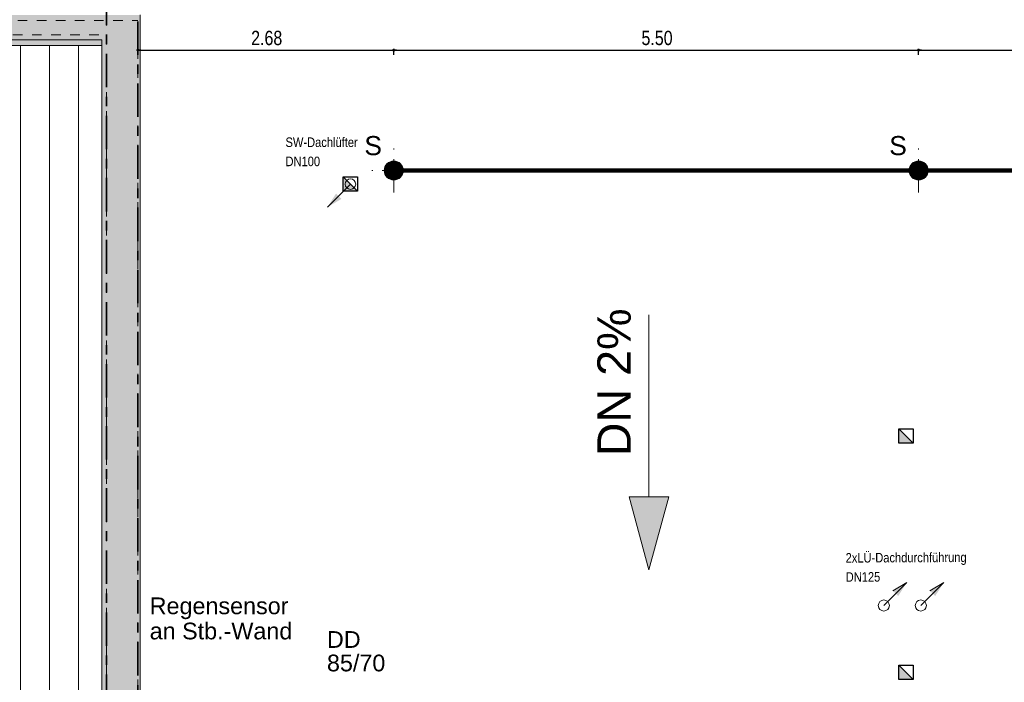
# Model space of a CAD drawing. Header units: metres. Extents: x 1308.3 to 1399.2, y -42.5 to -7.5.
# Tile 18 of 22: x 1360.2 to 1370.6, y -22.6 to -15.7. Entities that reach past the tile are written whole.
import ezdxf

# ---------------------------------------------------------------- set-up
doc = ezdxf.new("R2010")
doc.units = ezdxf.units.M
doc.header["$PDMODE"] = 65
for name, pattern in [('AUSGEZOGEN', [0]), ('PUNKT2_S9', [0.0015, 0, -0.0015]), ('STRICHPUNKT2_S5', [0.5, 0.35, -0.05, 0.05, -0.05]), ('VERDECKT2_S2', [0.15, 0.1, -0.05])]:
    doc.linetypes.add(name, pattern=pattern)
for name, color, linetype, lineweight in [('XR$2$Achsen', 4, 'AUSGEZOGEN', 13), ('XR$2$Ansicht', 1, 'AUSGEZOGEN', 50), ('XR$2$Dach', 3, 'AUSGEZOGEN', 18), ('XR$2$S_SW', 7, 'AUSGEZOGEN', 13), ('XR$2$Türen', 3, 'AUSGEZOGEN', 18), ('XR$2$ZR_Lüftung_AU-FO', 96, 'AUSGEZOGEN', 13), ('XR$3$Dach', 3, 'AUSGEZOGEN', 18), ('XR$3$Filling', 4, 'AUSGEZOGEN', 13), ('XR$3$Möblierung', 4, 'AUSGEZOGEN', 13), ('XR$3$Text 1_100', 3, 'AUSGEZOGEN', 18), ('XR$3$Treppe', 4, 'AUSGEZOGEN', 13), ('XR$4$Ansicht', 1, 'AUSGEZOGEN', 50), ('XR$4$Möblierung', 4, 'AUSGEZOGEN', 13), ('XR$5$Maßlinie 1_50', 7, 'AUSGEZOGEN', 25), ('XR$6$Maßlinie 1_50', 7, 'AUSGEZOGEN', 25), ('XR$6$Text 1_10', 4, 'AUSGEZOGEN', 13), ('XR$6$Unterzug', 3, 'STRICHPUNKT2_S5', 18), ('XR$7$ZR_Objekte_1', 30, 'AUSGEZOGEN', 13)]:
    doc.layers.add(name, color=color, linetype=linetype, lineweight=lineweight)
doc.styles.add('ARIAL', font='arial.ttf')
doc.dimstyles.new('DIMSTYLE_4', dxfattribs={"dimtxt": 0.15, "dimasz": 0.03, "dimexe": 0, "dimexo": 0, "dimgap": 0.075, "dimtad": 2, "dimdec": 3, "dimrnd": 0.005, "dimzin": 4, "dimdsep": 46, "dimtxsty": 'ARIAL', "dimblk1": 'ALL_ML_STRICH', "dimblk2": 'ALL_ML_STRICH', "dimsah": 1, "dimcen": 0, "dimclrd": 3, "dimclre": 3, "dimclrt": 3, "dimadec": 0, "dimazin": 0, "dimtfac": 1, "dimtdec": 0, "dimtix": 1, "dimtmove": 2, "dimatfit": 3, "dimfxl": 0, "dimtzin": 0, "dimlwd": 0, "dimlwe": 25, "dimarcsym": 0})
doc.dimstyles.new('DIMSTYLE_7', dxfattribs={"dimtxt": 0.15, "dimasz": 0.03, "dimexe": 0, "dimexo": 0, "dimgap": 0.075, "dimtad": 2, "dimrnd": 0.005, "dimzin": 4, "dimdsep": 46, "dimtxsty": 'ARIAL', "dimblk1": 'ALL_ML_STRICH', "dimblk2": 'ALL_ML_STRICH', "dimsah": 1, "dimcen": 0, "dimclrd": 3, "dimclre": 3, "dimclrt": 3, "dimadec": 0, "dimazin": 0, "dimtfac": 1, "dimtdec": 0, "dimtix": 1, "dimtmove": 2, "dimatfit": 3, "dimfxl": 0, "dimtzin": 0, "dimlwd": 0, "dimlwe": 25, "dimarcsym": 0})

# ---------------------------------------------------------------- blocks, each defined once
blk = doc.blocks.new('A$C29933804')
at = {"layer": 'XR$2$ZR_Lüftung_AU-FO', "true_color": 0x005000, "transparency": 33554687}
blk.add_hatch(color=98, dxfattribs=at).paths.add_polyline_path([(-0.00235, 0.00014), (-0.00005, 0.00375), (-0.00376, 0.00159)])
at = {"layer": 'XR$2$ZR_Lüftung_AU-FO', "transparency": 33554687}
for p, q in [((-0.00616, -0.00236), (-0.00005, 0.00375)), ((-0.00005, 0.00375), (-0.00376, 0.00159))]:
    blk.add_line(p, q, dxfattribs=at)
blk.add_circle((-0.00616, -0.00236), 0.00148, dxfattribs=at)
blk = doc.blocks.new('A$C26BD3784')
at = {"layer": 'XR$2$S_SW', "transparency": 33554687}
blk.add_hatch(color=7, dxfattribs=at).paths.add_polyline_path([(-0.00383, 0.00003), (-0.00613, -0.00359), (-0.00243, -0.00143)])
blk.add_line((-0.00002, 0.00252), (-0.00613, -0.00359), dxfattribs=at)
blk.add_circle((-0.00002, 0.00252), 0.0014, dxfattribs=at)
blk = doc.blocks.new('ALL_ML_STRICH')
at = {"color": 0, "linetype": 'ByBlock', "lineweight": -2}
for p, q in [((-1, 0), (0.5, 0)), ((-0.3, -0.3), (0.3, 0.3)), ((0, -0.5), (0, 0.5))]:
    blk.add_line(p, q, dxfattribs=at)
blk = doc.blocks.new('*D121')
at = {"layer": 'DEFPOINTS', "color": 3, "linetype": 'AUSGEZOGEN', "lineweight": 25, "transparency": 33554687}
for p in [(1359.049, -14.086), (1361.503, -17.161), (1359.049, -18.369)]:
    blk.add_point(p, dxfattribs=at)
at = {"layer": 'XR$5$Maßlinie 1_50', "color": 3, "linetype": 'AUSGEZOGEN', "lineweight": -2, "transparency": 33554687}
for p, q in [((1359.049, -14.136), (1359.049, -14.086)), ((1359.049, -14.086), (1361.503, -14.086)), ((1361.503, -14.136), (1361.503, -14.086))]:
    blk.add_line(p, q, dxfattribs=at)
at = {"layer": 'XR$5$Maßlinie 1_50', "color": 3, "linetype": 'AUSGEZOGEN', "lineweight": 25, "transparency": 33554687, "xscale": 0.03000000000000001, "yscale": 0.03000000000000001, "zscale": 0.03000000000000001, "rotation": 180}
blk.add_blockref('ALL_ML_STRICH', (1359.049, -14.086), dxfattribs=at)
at = {"layer": 'XR$5$Maßlinie 1_50', "color": 3, "linetype": 'AUSGEZOGEN', "lineweight": 25, "transparency": 33554687, "xscale": 0.03000000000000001, "yscale": 0.03000000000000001, "zscale": 0.03000000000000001}
blk.add_blockref('ALL_ML_STRICH', (1361.503, -14.086), dxfattribs=at)
at = {"layer": 'XR$5$Maßlinie 1_50', "color": 3, "linetype": 'AUSGEZOGEN', "lineweight": 25, "transparency": 33554687, "insert": (1360.297, -13.958), "char_height": 0.15, "width": 0.6, "attachment_point": 5, "style": 'ARIAL'}
blk.add_mtext('\\W0.80;\\A1;{\\A1;{2.45\\H0.099000;\\S5^ ;}}', dxfattribs=at)
blk = doc.blocks.new('COMPLEXOBJECT_98')
at = {"layer": 'XR$6$Unterzug', "linetype": 'AUSGEZOGEN', "lineweight": 13, "transparency": 33554687}
for points in [[(1364.16, -17.238), (1364.16, -17.138), (1364.155, -17.138), (1364.15, -17.139), (1364.145, -17.139), (1364.139, -17.14), (1364.134, -17.142), (1364.129, -17.143), (1364.124, -17.145), (1364.119, -17.147), (1364.115, -17.149), (1364.11, -17.152), (1364.106, -17.154), (1364.101, -17.157), (1364.097, -17.161), (1364.093, -17.164), (1364.089, -17.168), (1364.086, -17.171), (1364.082, -17.175), (1364.079, -17.179), (1364.076, -17.184), (1364.074, -17.188), (1364.071, -17.193), (1364.069, -17.198), (1364.067, -17.202), (1364.065, -17.207), (1364.064, -17.212), (1364.062, -17.217), (1364.061, -17.223), (1364.061, -17.228), (1364.06, -17.233), (1364.06, -17.238)], [(1364.26, -17.238), (1364.26, -17.233), (1364.26, -17.228), (1364.259, -17.223), (1364.258, -17.217), (1364.257, -17.212), (1364.255, -17.207), (1364.254, -17.202), (1364.252, -17.198), (1364.249, -17.193), (1364.247, -17.188), (1364.244, -17.184), (1364.241, -17.179), (1364.238, -17.175), (1364.234, -17.171), (1364.231, -17.168), (1364.227, -17.164), (1364.223, -17.161), (1364.219, -17.157), (1364.215, -17.154), (1364.21, -17.152), (1364.206, -17.149), (1364.201, -17.147), (1364.196, -17.145), (1364.191, -17.143), (1364.186, -17.142), (1364.181, -17.14), (1364.176, -17.139), (1364.171, -17.139), (1364.165, -17.138), (1364.16, -17.138), (1364.16, -17.238)], [(1364.16, -17.238), (1364.06, -17.238), (1364.06, -17.243), (1364.061, -17.249), (1364.061, -17.254), (1364.062, -17.259), (1364.064, -17.264), (1364.065, -17.269), (1364.067, -17.274), (1364.069, -17.279), (1364.071, -17.284), (1364.074, -17.288), (1364.076, -17.293), (1364.079, -17.297), (1364.082, -17.301), (1364.086, -17.305), (1364.089, -17.309), (1364.093, -17.313), (1364.097, -17.316), (1364.101, -17.319), (1364.106, -17.322), (1364.11, -17.325), (1364.115, -17.327), (1364.119, -17.33), (1364.124, -17.332), (1364.129, -17.333), (1364.134, -17.335), (1364.139, -17.336), (1364.145, -17.337), (1364.15, -17.338), (1364.155, -17.338), (1364.16, -17.338)], [(1364.16, -17.238), (1364.16, -17.338), (1364.165, -17.338), (1364.171, -17.338), (1364.176, -17.337), (1364.181, -17.336), (1364.186, -17.335), (1364.191, -17.333), (1364.196, -17.332), (1364.201, -17.33), (1364.206, -17.327), (1364.21, -17.325), (1364.215, -17.322), (1364.219, -17.319), (1364.223, -17.316), (1364.227, -17.313), (1364.231, -17.309), (1364.234, -17.305), (1364.238, -17.301), (1364.241, -17.297), (1364.244, -17.293), (1364.247, -17.288), (1364.249, -17.284), (1364.252, -17.279), (1364.254, -17.274), (1364.255, -17.269), (1364.257, -17.264), (1364.258, -17.259), (1364.259, -17.254), (1364.26, -17.249), (1364.26, -17.243), (1364.26, -17.238)]]:
    blk.add_hatch(color=5, dxfattribs=at).paths.add_polyline_path(points)
at = {"layer": 'XR$6$Unterzug', "color": 3, "linetype": 'STRICHPUNKT2_S5', "lineweight": 13, "transparency": 33554687}
for p, q in [((1364.16, -17.468), (1364.16, -17.008)), ((1364.39, -17.238), (1363.93, -17.238))]:
    blk.add_line(p, q, dxfattribs=at)
at = {"layer": 'XR$6$Unterzug', "color": 3, "linetype": 'AUSGEZOGEN', "lineweight": 13, "transparency": 33554687}
blk.add_circle((1364.16, -17.238), 0.1, dxfattribs=at)
at = {"layer": 'XR$6$Unterzug', "color": 3, "linetype": 'AUSGEZOGEN', "lineweight": 50, "transparency": 33554687, "insert": (1363.852, -17.08), "char_height": 0.2, "width": 0.28533, "attachment_point": 7, "style": 'ARIAL'}
blk.add_mtext('\\W0.99;S', dxfattribs=at)
blk = doc.blocks.new('COMPLEXOBJECT_102')
at = {"layer": 'XR$6$Unterzug', "linetype": 'AUSGEZOGEN', "lineweight": 13, "transparency": 33554687}
for points in [[(1369.66, -17.238), (1369.66, -17.138), (1369.655, -17.138), (1369.65, -17.139), (1369.645, -17.139), (1369.639, -17.14), (1369.634, -17.142), (1369.629, -17.143), (1369.624, -17.145), (1369.619, -17.147), (1369.615, -17.149), (1369.61, -17.152), (1369.606, -17.154), (1369.601, -17.157), (1369.597, -17.161), (1369.593, -17.164), (1369.589, -17.168), (1369.586, -17.171), (1369.582, -17.175), (1369.579, -17.179), (1369.576, -17.184), (1369.574, -17.188), (1369.571, -17.193), (1369.569, -17.198), (1369.567, -17.202), (1369.565, -17.207), (1369.564, -17.212), (1369.562, -17.217), (1369.561, -17.223), (1369.561, -17.228), (1369.56, -17.233), (1369.56, -17.238)], [(1369.76, -17.238), (1369.76, -17.233), (1369.76, -17.228), (1369.759, -17.223), (1369.758, -17.217), (1369.757, -17.212), (1369.755, -17.207), (1369.754, -17.202), (1369.752, -17.198), (1369.749, -17.193), (1369.747, -17.188), (1369.744, -17.184), (1369.741, -17.179), (1369.738, -17.175), (1369.734, -17.171), (1369.731, -17.168), (1369.727, -17.164), (1369.723, -17.161), (1369.719, -17.157), (1369.715, -17.154), (1369.71, -17.152), (1369.706, -17.149), (1369.701, -17.147), (1369.696, -17.145), (1369.691, -17.143), (1369.686, -17.142), (1369.681, -17.14), (1369.676, -17.139), (1369.671, -17.139), (1369.665, -17.138), (1369.66, -17.138), (1369.66, -17.238)], [(1369.66, -17.238), (1369.56, -17.238), (1369.56, -17.243), (1369.561, -17.249), (1369.561, -17.254), (1369.562, -17.259), (1369.564, -17.264), (1369.565, -17.269), (1369.567, -17.274), (1369.569, -17.279), (1369.571, -17.284), (1369.574, -17.288), (1369.576, -17.293), (1369.579, -17.297), (1369.582, -17.301), (1369.586, -17.305), (1369.589, -17.309), (1369.593, -17.313), (1369.597, -17.316), (1369.601, -17.319), (1369.606, -17.322), (1369.61, -17.325), (1369.615, -17.327), (1369.619, -17.33), (1369.624, -17.332), (1369.629, -17.333), (1369.634, -17.335), (1369.639, -17.336), (1369.645, -17.337), (1369.65, -17.338), (1369.655, -17.338), (1369.66, -17.338)], [(1369.66, -17.238), (1369.66, -17.338), (1369.665, -17.338), (1369.671, -17.338), (1369.676, -17.337), (1369.681, -17.336), (1369.686, -17.335), (1369.691, -17.333), (1369.696, -17.332), (1369.701, -17.33), (1369.706, -17.327), (1369.71, -17.325), (1369.715, -17.322), (1369.719, -17.319), (1369.723, -17.316), (1369.727, -17.313), (1369.731, -17.309), (1369.734, -17.305), (1369.738, -17.301), (1369.741, -17.297), (1369.744, -17.293), (1369.747, -17.288), (1369.749, -17.284), (1369.752, -17.279), (1369.754, -17.274), (1369.755, -17.269), (1369.757, -17.264), (1369.758, -17.259), (1369.759, -17.254), (1369.76, -17.249), (1369.76, -17.243), (1369.76, -17.238)]]:
    blk.add_hatch(color=5, dxfattribs=at).paths.add_polyline_path(points)
at = {"layer": 'XR$6$Unterzug', "color": 3, "linetype": 'STRICHPUNKT2_S5', "lineweight": 13, "transparency": 33554687}
for p, q in [((1369.66, -17.468), (1369.66, -17.008)), ((1369.89, -17.238), (1369.43, -17.238))]:
    blk.add_line(p, q, dxfattribs=at)
at = {"layer": 'XR$6$Unterzug', "color": 3, "linetype": 'AUSGEZOGEN', "lineweight": 13, "transparency": 33554687}
blk.add_circle((1369.66, -17.238), 0.1, dxfattribs=at)
at = {"layer": 'XR$6$Unterzug', "color": 3, "linetype": 'AUSGEZOGEN', "lineweight": 50, "transparency": 33554687, "insert": (1369.352, -17.08), "char_height": 0.2, "width": 0.28533, "attachment_point": 7, "style": 'ARIAL'}
blk.add_mtext('\\W0.99;S', dxfattribs=at)
blk = doc.blocks.new('*D142')
at = {"layer": 'DEFPOINTS', "color": 3, "linetype": 'AUSGEZOGEN', "lineweight": 25, "transparency": 33554687}
for p in [(1361.48, -15.978), (1364.16, -17.238), (1361.48, -17.567)]:
    blk.add_point(p, dxfattribs=at)
at = {"layer": 'XR$6$Maßlinie 1_50', "color": 3, "linetype": 'AUSGEZOGEN', "lineweight": -2, "transparency": 33554687}
for p, q in [((1361.48, -16.028), (1361.48, -15.978)), ((1361.48, -15.978), (1364.16, -15.978)), ((1364.16, -16.028), (1364.16, -15.978))]:
    blk.add_line(p, q, dxfattribs=at)
at = {"layer": 'XR$6$Maßlinie 1_50', "color": 3, "linetype": 'AUSGEZOGEN', "lineweight": 25, "transparency": 33554687, "xscale": 0.03000000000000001, "yscale": 0.03000000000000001, "zscale": 0.03000000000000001, "rotation": 180}
blk.add_blockref('ALL_ML_STRICH', (1361.48, -15.978), dxfattribs=at)
at = {"layer": 'XR$6$Maßlinie 1_50', "color": 3, "linetype": 'AUSGEZOGEN', "lineweight": 25, "transparency": 33554687, "xscale": 0.03000000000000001, "yscale": 0.03000000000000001, "zscale": 0.03000000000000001}
blk.add_blockref('ALL_ML_STRICH', (1364.16, -15.978), dxfattribs=at)
at = {"layer": 'XR$6$Maßlinie 1_50', "color": 3, "linetype": 'AUSGEZOGEN', "lineweight": 25, "transparency": 33554687, "insert": (1362.829, -15.851), "char_height": 0.15, "width": 0.48, "attachment_point": 5, "style": 'ARIAL'}
blk.add_mtext('\\W0.80;\\A1;{\\A1;{2.68\\H0.099000;\\S^ ;}}', dxfattribs=at)
blk = doc.blocks.new('*D143')
at = {"layer": 'DEFPOINTS', "color": 3, "linetype": 'AUSGEZOGEN', "lineweight": 25, "transparency": 33554687}
for p in [(1364.16, -15.978), (1364.16, -17.238), (1369.66, -17.238)]:
    blk.add_point(p, dxfattribs=at)
at = {"layer": 'XR$6$Maßlinie 1_50', "color": 3, "linetype": 'AUSGEZOGEN', "lineweight": -2, "transparency": 33554687}
for p, q in [((1364.16, -16.028), (1364.16, -15.978)), ((1364.16, -15.978), (1369.66, -15.978)), ((1369.66, -16.028), (1369.66, -15.978))]:
    blk.add_line(p, q, dxfattribs=at)
at = {"layer": 'XR$6$Maßlinie 1_50', "color": 3, "linetype": 'AUSGEZOGEN', "lineweight": 25, "transparency": 33554687, "xscale": 0.03000000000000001, "yscale": 0.03000000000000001, "zscale": 0.03000000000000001, "rotation": 180}
blk.add_blockref('ALL_ML_STRICH', (1364.16, -15.978), dxfattribs=at)
at = {"layer": 'XR$6$Maßlinie 1_50', "color": 3, "linetype": 'AUSGEZOGEN', "lineweight": 25, "transparency": 33554687, "xscale": 0.03000000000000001, "yscale": 0.03000000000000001, "zscale": 0.03000000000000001}
blk.add_blockref('ALL_ML_STRICH', (1369.66, -15.978), dxfattribs=at)
at = {"layer": 'XR$6$Maßlinie 1_50', "color": 3, "linetype": 'AUSGEZOGEN', "lineweight": 25, "transparency": 33554687, "insert": (1366.919, -15.851), "char_height": 0.15, "width": 0.48, "attachment_point": 5, "style": 'ARIAL'}
blk.add_mtext('\\W0.80;\\A1;{\\A1;{5.50\\H0.099000;\\S^ ;}}', dxfattribs=at)
blk = doc.blocks.new('*D144')
at = {"layer": 'DEFPOINTS', "color": 3, "linetype": 'AUSGEZOGEN', "lineweight": 25, "transparency": 33554687}
for p in [(1369.66, -15.978), (1369.66, -17.238), (1375.16, -17.238)]:
    blk.add_point(p, dxfattribs=at)
at = {"layer": 'XR$6$Maßlinie 1_50', "color": 3, "linetype": 'AUSGEZOGEN', "lineweight": -2, "transparency": 33554687}
for p, q in [((1369.66, -16.028), (1369.66, -15.978)), ((1369.66, -15.978), (1375.16, -15.978)), ((1375.16, -16.028), (1375.16, -15.978))]:
    blk.add_line(p, q, dxfattribs=at)
at = {"layer": 'XR$6$Maßlinie 1_50', "color": 3, "linetype": 'AUSGEZOGEN', "lineweight": 25, "transparency": 33554687, "xscale": 0.03000000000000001, "yscale": 0.03000000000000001, "zscale": 0.03000000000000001, "rotation": 180}
blk.add_blockref('ALL_ML_STRICH', (1369.66, -15.978), dxfattribs=at)
at = {"layer": 'XR$6$Maßlinie 1_50', "color": 3, "linetype": 'AUSGEZOGEN', "lineweight": 25, "transparency": 33554687, "xscale": 0.03000000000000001, "yscale": 0.03000000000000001, "zscale": 0.03000000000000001}
blk.add_blockref('ALL_ML_STRICH', (1375.16, -15.978), dxfattribs=at)
at = {"layer": 'XR$6$Maßlinie 1_50', "color": 3, "linetype": 'AUSGEZOGEN', "lineweight": 25, "transparency": 33554687, "insert": (1372.419, -15.851), "char_height": 0.15, "width": 0.48, "attachment_point": 5, "style": 'ARIAL'}
blk.add_mtext('\\W0.80;\\A1;{\\A1;{5.50\\H0.099000;\\S^ ;}}', dxfattribs=at)

msp = doc.modelspace()

# ---------------------------------------------------------------- hatches: boundary and pattern name
at = {"layer": 'XR$3$Filling', "linetype": 'AUSGEZOGEN', "transparency": 33554687}
msp.add_hatch(color=253, dxfattribs=at).paths.add_polyline_path([(1366.8345, -21.4203), (1366.6258, -20.6557), (1367.0431, -20.6557)], flags=16)
at = {"layer": 'XR$3$Möblierung', "linetype": 'AUSGEZOGEN', "lineweight": 25, "transparency": 33554687}
for points in [[(1363.631, -17.3054), (1363.631, -17.4554), (1363.781, -17.4554)], [(1369.4518, -19.9435), (1369.4518, -20.0935), (1369.6018, -20.0935)], [(1369.4518, -22.4179), (1369.4518, -22.5679), (1369.6018, -22.5679)]]:
    msp.add_hatch(color=250, dxfattribs=at).paths.add_polyline_path(points)
at = {"layer": 'XR$4$Möblierung', "linetype": 'AUSGEZOGEN', "lineweight": 13, "transparency": 33554687}
msp.add_hatch(color=254, dxfattribs=at).paths.add_polyline_path([(1361.5033, -30.3282), (1361.5033, -15.6095), (1342.5968, -15.6095), (1342.5968, -30.3282), (1342.9241, -30.3282), (1342.9241, -15.9296), (1361.1001, -15.9296), (1361.1001, -30.3282)])

# ---------------------------------------------------------------- linework, layer by layer
at = {"layer": 'XR$2$Achsen', "color": 35, "linetype": 'STRICHPUNKT2_S5', "lineweight": 35, "transparency": 33554687}
for p, q in [((1361.1501, -13.4154), (1361.1501, -25.4879)), ((1361.4801, -13.7264), (1361.4801, -37.1374))]:
    msp.add_line(p, q, dxfattribs=at)
at = {"layer": 'XR$2$Ansicht', "color": 4, "linetype": 'VERDECKT2_S2', "lineweight": 13, "transparency": 33554687}
for p, q in [((1342.6201, -15.6682), (1361.4801, -15.6682)), ((1361.1501, -30.1182), (1361.1501, -15.6682)), ((1361.4801, -30.2682), (1361.4801, -15.6682)), ((1342.7701, -15.8182), (1361.1501, -15.8182))]:
    msp.add_line(p, q, dxfattribs=at)
at = {"layer": 'XR$2$Ansicht', "color": 4, "linetype": 'AUSGEZOGEN', "lineweight": 13, "transparency": 33554687}
msp.add_line((1342.9241, -15.9296), (1361.1001, -15.9296), dxfattribs=at)
at = {"layer": 'XR$2$Türen', "color": 3, "linetype": 'AUSGEZOGEN', "lineweight": 13, "transparency": 33554687}
for p, q in [((1361.5033, -15.6095), (1361.5033, -30.5382)), ((1361.1001, -15.9296), (1361.1021, -30.3282))]:
    msp.add_line(p, q, dxfattribs=at)
at = {"layer": 'XR$2$Türen', "color": 35, "linetype": 'AUSGEZOGEN', "lineweight": 13, "transparency": 33554687}
msp.add_line((1342.8201, -15.8682), (1361.1001, -15.8682), dxfattribs=at)
at = {"layer": 'XR$2$Türen', "color": 35, "linetype": 'PUNKT2_S9', "lineweight": 13, "transparency": 33554687}
msp.add_line((1361.1001, -15.8682), (1361.1001, -30.3182), dxfattribs=at)
at = {"layer": 'XR$3$Treppe', "linetype": 'AUSGEZOGEN', "transparency": 33554687}
for p, q in [((1366.8345, -18.7476), (1366.8345, -20.6557)), ((1366.8345, -21.4203), (1366.6258, -20.6557)), ((1367.0431, -20.6557), (1366.6258, -20.6557)), ((1366.8345, -21.4203), (1367.0431, -20.6557))]:
    msp.add_line(p, q, dxfattribs=at)
at = {"layer": 'XR$4$Ansicht', "color": 52, "linetype": 'AUSGEZOGEN', "lineweight": 13, "transparency": 33554687}
for p, q in [((1360.2481, -30.3282), (1360.2481, -15.9296)), ((1360.5531, -30.3282), (1360.5531, -15.9296)), ((1360.8581, -30.3282), (1360.8581, -15.9296))]:
    msp.add_line(p, q, dxfattribs=at)
at = {"layer": 'XR$6$Text 1_10', "linetype": 'AUSGEZOGEN', "lineweight": 140, "transparency": 33554687}
msp.add_line((1364.1601, -17.2382), (1386.1601, -17.2382), dxfattribs=at)
at = {"layer": 'XR$7$ZR_Objekte_1', "color": 1, "lineweight": 25, "transparency": 33554687}
for points in [[(1363.631, -17.3054), (1363.781, -17.3054), (1363.781, -17.4554), (1363.631, -17.4554), (1363.631, -17.3054), (1363.781, -17.4554)], [(1369.4518, -19.9435), (1369.6018, -19.9435), (1369.6018, -20.0935), (1369.4518, -20.0935), (1369.4518, -19.9435), (1369.6018, -20.0935)], [(1369.4518, -22.4179), (1369.6018, -22.4179), (1369.6018, -22.5679), (1369.4518, -22.5679), (1369.4518, -22.4179), (1369.6018, -22.5679)]]:
    msp.add_lwpolyline(points, dxfattribs=at)

# ---------------------------------------------------------------- block references
at = {"layer": 'XR$2$Dach', "color": 7, "linetype": 'AUSGEZOGEN', "lineweight": 13, "transparency": 33554687, "xscale": 39.37007874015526, "yscale": 39.37007874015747}
for name, p in [('A$C26BD3784', (1363.7069, -17.4797)), ('A$C29933804', (1369.5379, -21.6998)), ('A$C29933804', (1369.9254, -21.6998))]:
    msp.add_blockref(name, p, dxfattribs=at)
at = {"layer": 'XR$6$Unterzug', "color": 3, "linetype": 'AUSGEZOGEN', "lineweight": 13, "transparency": 33554687}
for name in ['COMPLEXOBJECT_98', 'COMPLEXOBJECT_102']:
    msp.add_blockref(name, (0, 0), dxfattribs=at)

# ---------------------------------------------------------------- texts
at = {"layer": 'XR$2$Dach', "color": 7, "linetype": 'AUSGEZOGEN', "lineweight": 13, "transparency": 33554687, "insert": (1363.0259, -16.8917), "char_height": 0.1, "width": 0.83343, "attachment_point": 1, "line_spacing_factor": 1.204819, "style": 'ARIAL'}
msp.add_mtext('\\A1;{\\fArial|i0|b0;\\H0.100000;\\W0.833333;\\C7;SW-Dachlüfter }\\P{\\fArial|i0|b0;\\H0.100000;\\W0.833333;\\C7;DN100}\\P', dxfattribs=at)
at = {"layer": 'XR$2$Dach', "color": 7, "linetype": 'AUSGEZOGEN', "lineweight": 13, "transparency": 33554687, "insert": (1368.8946, -21.2433), "char_height": 0.1, "width": 1.31832, "attachment_point": 1, "rotation": 0.26614, "line_spacing_factor": 1.204819, "style": 'ARIAL'}
msp.add_mtext('\\A1;{\\fArial|i0|b0;\\H0.100000;\\W0.833333;\\C7;2xLÜ-Dachdurchführung}\\P{\\fArial|i0|b0;\\H0.100000;\\W0.833333;\\C7;DN125}\\P', dxfattribs=at)
at = {"layer": 'XR$3$Dach', "color": 35, "linetype": 'AUSGEZOGEN', "lineweight": 13, "transparency": 33554687, "insert": (1363.4602, -22.0608), "char_height": 0.175, "width": 0.703017, "attachment_point": 1, "line_spacing_factor": 0.843373, "style": 'ARIAL'}
msp.add_mtext('\\A1;{\\fArial|i0|b0;\\H0.175000;\\W1.000000;\\C35;DD}\\P{\\fArial|i0|b0;\\H0.175000;\\W1.000000;\\C35;85/70}\\P', dxfattribs=at)
at = {"layer": 'XR$3$Text 1_100', "color": 1, "linetype": 'AUSGEZOGEN', "lineweight": 13, "transparency": 33554687, "insert": (1366.2936, -19.4562), "char_height": 0.35, "width": 1.733052, "attachment_point": 2, "rotation": 90, "style": 'ARIAL'}
msp.add_mtext('\\A1;{\\fArial|i0|b0;\\H0.350000;\\W1.000000;\\C1;DN 2%}\\P', dxfattribs=at)
at = {"layer": 'XR$3$Text 1_100', "color": 1, "linetype": 'AUSGEZOGEN', "lineweight": 13, "transparency": 33554687, "insert": (1361.6028, -21.7085), "char_height": 0.175, "width": 1.5872, "attachment_point": 1, "line_spacing_factor": 0.903614, "style": 'ARIAL'}
msp.add_mtext('\\A1;{\\fArial|i0|b0;\\H0.175000;\\W1.000000;\\C1;Regensensor}\\P{\\fArial|i0|b0;\\H0.175000;\\W1.000000;\\C1;an Stb.-Wand}\\P', dxfattribs=at)

# ---------------------------------------------------------------- dimensions: what is measured, and where the dimension line sits
at = {"layer": 'XR$5$Maßlinie 1_50', "color": 3, "linetype": 'AUSGEZOGEN', "lineweight": 25, "transparency": 33554687}
dim = msp.add_linear_dim(base=(1361.5033, -14.0858), p1=(1359.0486, -14.1358), p2=(1361.5033, -14.1358), dimstyle='DIMSTYLE_4', override={"dimpost": '<>', "dimclrd": 3, "dimclre": 3, "dimclrt": 3, "dimlwd": 0, "dimlwe": 25}, dxfattribs=at)
dim.commit()
dim.dimension.update_dxf_attribs({"geometry": '*D121', "text_midpoint": (1360.2969, -13.9583), "dimtype": 160})
at = {"layer": 'XR$6$Maßlinie 1_50', "color": 3, "linetype": 'AUSGEZOGEN', "lineweight": 25, "transparency": 33554687}
for base, p1, p2, picture, middle in [((1364.1601, -15.9781), (1361.4801, -16.0281), (1364.1601, -16.0281), '*D142', (1362.8287, -15.8506)), ((1369.6601, -15.9781), (1364.1601, -16.0281), (1369.6601, -16.0281), '*D143', (1366.919, -15.8506)), ((1375.1601, -15.9781), (1369.6601, -16.0281), (1375.1601, -16.0281), '*D144', (1372.419, -15.8506))]:
    dim = msp.add_linear_dim(base=base, p1=p1, p2=p2, dimstyle='DIMSTYLE_7', override={"dimpost": '<>', "dimclrd": 3, "dimclre": 3, "dimclrt": 3, "dimlwd": 0, "dimlwe": 25}, dxfattribs=at)
    dim.commit()
    dim.dimension.update_dxf_attribs({"geometry": picture, "text_midpoint": middle, "dimtype": 160})

doc.saveas('drawing.dxf')
